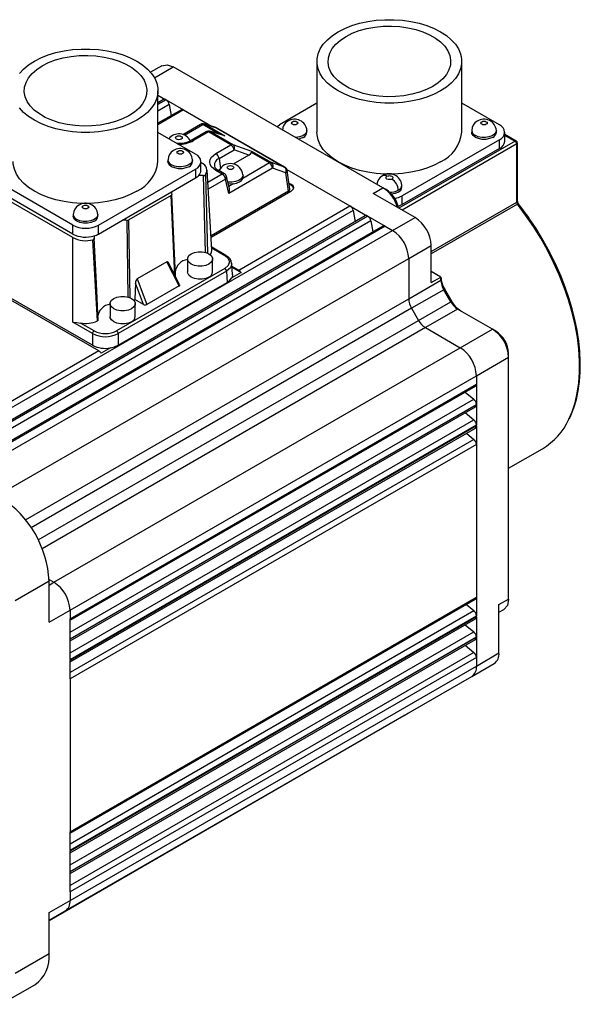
# Model space of a CAD drawing. Header units: millimetres. Extents: x 0 to 1676, y 0 to 1295.
# Tile 5 of 7: x 965 to 1088, y 690 to 906. Entities that reach past the tile are written whole.
import ezdxf

# ---------------------------------------------------------------- set-up
doc = ezdxf.new("R2010")
doc.units = ezdxf.units.MM
doc.header["$LTSCALE"] = 6

msp = doc.modelspace()

# ---------------------------------------------------------------- linework, layer by layer
for p, q in [((1030.256, 896.399), (1030.256, 880.844)), ((1062.006, 880.844), (1062.006, 896.399)), ((996.267, 895.457), (993.768, 894.021)), ((994.615, 892.827), (998.754, 895.208)), ((1044.716, 868.675), (998.754, 895.208)), ((995.41, 874.407), (995.41, 889.962)), ((995.41, 888.989), (997.138, 887.991)), ((996.638, 888.041), (995.41, 887.332)), ((995.41, 886.994), (997.138, 887.991)), ((997.189, 887.962), (995.41, 886.935)), ((997.189, 887.962), (997.138, 887.991)), ((997.189, 887.962), (1001.027, 885.746)), ((997.879, 886.923), (995.41, 885.498)), ((1000.527, 885.796), (995.41, 882.842)), ((1001.027, 885.746), (995.41, 882.504)), ((997.879, 886.923), (998.297, 884.508)), ((1001.027, 885.746), (1007.295, 882.128)), ((1030.256, 887.232), (1022.018, 882.476)), ((1070.243, 882.476), (1062.006, 887.232)), ((1004.753, 882.581), (1000.837, 880.321)), ((1001.219, 880.203), (1005.253, 882.532)), ((1008.821, 880.472), (1005.253, 882.532)), ((1005.545, 882.653), (1005.69, 882.61)), ((1008.067, 881.888), (1005.55, 882.67)), ((1005.69, 882.61), (1010.037, 880.1)), ((1005.69, 882.61), (1008.207, 881.827)), ((1008.207, 881.827), (1008.062, 881.871)), ((1008.207, 881.827), (1023.158, 873.196)), ((1008.267, 881.794), (1008.207, 881.827)), ((1023.221, 873.168), (1008.27, 881.799)), ((1028.074, 880.844), (1028.074, 881.252)), ((1064.187, 881.252), (1064.187, 880.844)), ((1069.595, 880.844), (1069.595, 881.252)), ((1003.648, 876.04), (995.41, 880.795)), ((1005.996, 880.97), (1002.705, 879.07)), ((1006.496, 880.92), (1003.205, 879.02)), ((1006.319, 881.088), (1006.001, 880.965)), ((1011.383, 878.099), (1006.496, 880.92)), ((1006.77, 881.049), (1006.933, 880.998)), ((1009.796, 880.19), (1006.774, 881.064)), ((1006.933, 880.998), (1011.82, 878.177)), ((1010.037, 880.1), (1006.933, 880.998)), ((1010.037, 880.1), (1009.791, 880.177)), ((1070.243, 879.211), (1048.959, 866.924)), ((1070.243, 877.259), (1070.243, 879.211)), ((1071.414, 878.892), (1071.414, 880.844)), ((1073.957, 878.917), (1071.414, 880.385)), ((1071.414, 880.216), (1073.707, 878.892)), ((1008.092, 876.199), (1011.383, 878.099)), ((1008.789, 875.122), (1012.08, 877.022)), ((1011.82, 878.177), (1015.922, 876.703)), ((1015.334, 875.853), (1012.08, 877.022)), ((1073.707, 878.892), (1048.244, 864.193)), ((1074.061, 878.279), (1048.952, 863.784)), ((1070.243, 877.259), (1048.959, 864.972)), ((1074.041, 865.525), (1074.061, 878.279)), ((1074.188, 865.729), (1074.207, 878.483)), ((997.592, 874.816), (997.592, 874.407)), ((1003, 874.407), (1003, 874.816)), ((1008.789, 875.122), (1009.096, 872.929)), ((1015.334, 875.853), (1011.889, 873.864)), ((1019.833, 874.115), (1015.877, 876.399)), ((1015.922, 876.703), (1020.269, 874.193)), ((976.707, 860.488), (955.423, 872.774)), ((982.364, 860.488), (1003.648, 872.774)), ((1003.648, 872.774), (1003.648, 870.823)), ((1004.819, 872.456), (1004.819, 874.407)), ((1004.993, 874.088), (1004.819, 874.188)), ((1020.537, 872.963), (1010.928, 867.416)), ((1019.833, 874.115), (1013.994, 870.745)), ((1020.269, 874.193), (1020.064, 874.204)), ((1023.158, 873.196), (1020.269, 874.193)), ((1023.425, 871.966), (1020.537, 872.963)), ((1023.158, 873.196), (1023.218, 873.163)), ((1023.635, 872.695), (1037.494, 864.694)), ((976.709, 857.759), (954.078, 870.824)), ((976.707, 858.536), (955.423, 870.823)), ((998.387, 867.786), (1003.648, 870.823)), ((1005.309, 871.349), (1005.757, 854.513)), ((1005.819, 871.519), (1006.251, 854.31)), ((1007.223, 854.981), (1006.161, 872.544)), ((1009.478, 871.689), (1006.323, 869.868)), ((1010.182, 870.537), (1006.414, 868.362)), ((1009.478, 871.689), (1008.092, 872.489)), ((1009.978, 871.739), (1008.592, 872.539)), ((1010.928, 867.416), (1010.182, 870.537)), ((1011.076, 868.488), (1010.45, 871.105)), ((1014.056, 871.078), (1013.994, 870.745)), ((1014.056, 871.078), (1014.056, 871.486)), ((1024.036, 867.935), (1023.425, 871.966)), ((1024.325, 868.393), (1023.71, 872.452)), ((1011.883, 869.526), (1010.956, 868.991)), ((1042.595, 867.454), (1044.716, 868.675)), ((1045.429, 868.262), (1044.722, 868.671)), ((1048.881, 868.859), (1048.881, 869.267)), ((987.624, 861.573), (998.387, 867.786)), ((998.317, 866.97), (989.037, 861.613)), ((999.119, 849.439), (998.317, 866.97)), ((999.262, 849.534), (998.458, 867.218)), ((1024.036, 867.935), (1007.034, 858.12)), ((1024.507, 867.881), (1007.053, 857.804)), ((1051.787, 862.148), (1042.595, 867.454)), ((1048.959, 864.972), (1048.959, 866.924)), ((1013.113, 850.619), (1037.494, 864.694)), ((1037.494, 864.694), (1041.332, 862.479)), ((1055.314, 854.714), (1074.041, 865.525)), ((1074.214, 865.074), (1055.314, 854.163)), ((1074.426, 865.136), (1074.425, 865.138)), ((1038.185, 863.656), (949.643, 812.542)), ((1040.832, 862.528), (951.944, 811.214)), ((952.236, 811.045), (1041.332, 862.479)), ((1041.383, 862.449), (952.288, 811.015)), ((976.831, 862.831), (976.831, 862.422)), ((982.239, 862.422), (982.239, 862.831)), ((1038.185, 863.656), (1038.602, 861.241)), ((1041.383, 862.449), (1041.332, 862.479)), ((1041.383, 862.449), (1045.221, 860.233)), ((1046.838, 859.3), (1051.787, 862.148)), ((1042.074, 861.411), (953.532, 810.297)), ((1044.721, 860.283), (955.833, 808.969)), ((1045.221, 860.233), (956.126, 808.8)), ((976.707, 858.536), (976.707, 860.488)), ((982.364, 858.536), (987.624, 861.573)), ((982.364, 858.536), (982.364, 860.488)), ((988.609, 861.532), (988.816, 844.704)), ((989.277, 844.515), (989.038, 861.613)), ((1042.074, 861.411), (1042.491, 858.996)), ((1045.221, 860.233), (1046.838, 859.3)), ((957.742, 807.866), (1046.838, 859.3)), ((976.709, 839.183), (976.709, 857.759)), ((982.123, 839.464), (981.158, 857.282)), ((1010.31, 853.85), (1007.183, 855.656)), ((1007.193, 855.48), (1010.058, 853.827)), ((1050.373, 853.176), (1055.314, 856.039)), ((1055.314, 847.863), (1055.314, 856.039)), ((982.425, 832.903), (945.957, 853.955)), ((961.278, 801.743), (1050.373, 853.176)), ((1050.373, 853.176), (1050.373, 844.33)), ((981.041, 834.132), (948.511, 852.911)), ((1010.057, 850.971), (986.341, 837.28)), ((997.327, 852.455), (990.842, 848.712)), ((1000.057, 847.154), (997.327, 852.455)), ((1000.157, 847.424), (997.625, 852.341)), ((1001.888, 853.064), (1001.888, 850.206)), ((1007.388, 850.206), (1007.388, 853.064)), ((1011.733, 849.558), (1011.579, 852.092)), ((1011.616, 851.483), (1013.113, 850.619)), ((1011.631, 851.23), (1013.618, 850.083)), ((1010.411, 850.373), (986.694, 836.682)), ((1010.411, 850.373), (1010.56, 847.909)), ((1013.618, 850.083), (1011.575, 848.903)), ((1057.432, 849.086), (1055.314, 850.308)), ((1055.314, 847.863), (1057.432, 849.086)), ((1057.432, 848.42), (1057.432, 849.086)), ((986.694, 834.132), (1010.56, 847.909)), ((990.472, 847.749), (990.319, 844.184)), ((992.209, 843.093), (990.472, 847.749)), ((990.842, 848.712), (992.954, 843.053)), ((1000.057, 847.154), (992.954, 843.053)), ((1050.373, 844.33), (1057.432, 848.42)), ((1058.057, 846.317), (1050.995, 842.24)), ((1058.263, 846.436), (1058.057, 846.317)), ((1059.589, 843.663), (1058.057, 846.317)), ((1059.795, 843.782), (1058.263, 846.436)), ((966.367, 795.835), (1050.373, 844.33)), ((984.917, 843.267), (984.917, 840.409)), ((990.031, 844.018), (990.319, 844.184)), ((992.209, 843.093), (990.319, 844.184)), ((990.417, 840.409), (990.417, 843.267)), ((1052.526, 839.586), (1059.589, 843.663)), ((1059.795, 843.782), (1059.589, 843.663)), ((1050.995, 842.24), (967.614, 794.105)), ((1050.995, 842.24), (1052.526, 839.586)), ((1061.098, 842.071), (1054.026, 838.003)), ((1068.758, 837.648), (1061.098, 842.071)), ((969.146, 791.452), (1052.526, 839.586)), ((981.041, 836.682), (976.709, 839.183)), ((981.394, 837.28), (978.397, 839.01)), ((1054.026, 838.003), (970.02, 789.507)), ((981.041, 836.682), (981.041, 834.132)), ((986.694, 836.682), (986.694, 834.132)), ((1054.026, 838.003), (1061.687, 833.58)), ((1061.687, 833.58), (1068.758, 837.648)), ((1069.471, 837.235), (1068.764, 837.645)), ((982.425, 832.903), (948.399, 813.26)), ((972.591, 782.147), (1061.687, 833.58)), ((984.972, 833.546), (982.93, 832.367)), ((1065.222, 827.457), (1072.281, 831.546)), ((1072.281, 831.552), (1072.28, 832.369)), ((1072.281, 778.471), (1072.281, 831.546)), ((976.127, 776.023), (1065.222, 827.457)), ((1065.222, 827.457), (1065.222, 825.59)), ((976.127, 774.156), (1065.222, 825.59)), ((976.127, 773.818), (1065.015, 825.132)), ((1065.222, 825.59), (1065.222, 821.158)), ((1062.785, 823.845), (1064.668, 822.275)), ((976.127, 771.161), (1064.668, 822.275)), ((976.127, 769.725), (1065.222, 821.158)), ((1065.222, 821.099), (976.127, 769.665)), ((1065.222, 821.099), (1065.222, 821.158)), ((1065.222, 821.099), (1065.222, 816.667)), ((976.127, 769.327), (1065.015, 820.641)), ((1062.785, 819.354), (1064.668, 817.784)), ((976.127, 766.67), (1064.668, 817.784)), ((976.127, 765.234), (1065.222, 816.667)), ((1065.222, 816.427), (976.127, 764.993)), ((1065.222, 816.427), (1065.222, 816.667)), ((1065.222, 816.427), (1065.222, 812.357)), ((976.127, 764.655), (1065.015, 815.969)), ((1063.042, 814.83), (1064.668, 813.474)), ((1064.668, 813.474), (976.127, 762.361)), ((1065.222, 812.357), (976.127, 760.924)), ((1065.222, 812.357), (1065.222, 778.866)), ((1072.281, 807.144), (1079.668, 811.408)), ((971.523, 782.356), (964.085, 778.078)), ((971.517, 782.767), (972.591, 782.147)), ((971.523, 773.374), (971.523, 782.356)), ((971.523, 781.528), (972.591, 782.147)), ((976.127, 727.432), (1065.222, 778.866)), ((976.127, 727.094), (1065.015, 778.408)), ((1065.222, 778.866), (1065.222, 774.796)), ((1070.164, 777.244), (1072.281, 778.471)), ((971.523, 773.374), (976.127, 776.023)), ((976.127, 776.023), (976.127, 774.156)), ((976.127, 724.8), (1064.668, 775.913)), ((1063.042, 777.269), (1064.668, 775.913)), ((1070.164, 766.629), (1070.164, 777.244)), ((1070.164, 775.56), (1071.253, 776.192)), ((976.127, 723.363), (1065.222, 774.796)), ((1065.222, 774.556), (976.127, 723.122)), ((976.127, 769.725), (976.127, 774.156)), ((976.127, 722.784), (1065.015, 774.098)), ((1065.222, 774.556), (1065.222, 774.796)), ((1065.222, 774.556), (1065.222, 770.124)), ((976.127, 720.128), (1064.668, 771.241)), ((1062.785, 772.811), (1064.668, 771.241)), ((976.127, 718.691), (1065.222, 770.124)), ((1065.222, 770.065), (976.127, 718.631)), ((976.127, 769.725), (976.127, 769.665)), ((976.127, 765.234), (976.127, 769.665)), ((976.127, 718.293), (1065.015, 769.607)), ((1065.222, 770.065), (1065.222, 770.124)), ((1065.222, 770.065), (1065.222, 765.633)), ((1064.668, 766.751), (976.127, 715.637)), ((1062.785, 768.32), (1064.668, 766.751)), ((1065.222, 765.633), (976.127, 714.2)), ((976.127, 765.234), (976.127, 764.993)), ((976.127, 760.924), (976.127, 764.993)), ((1065.222, 763.767), (1070.164, 766.629)), ((1065.222, 765.633), (1065.222, 763.767)), ((976.127, 712.333), (1065.222, 763.767)), ((1064.19, 761.479), (1069.133, 764.347)), ((975.091, 710.044), (1064.187, 761.477)), ((976.127, 760.924), (976.127, 727.432)), ((971.523, 707.981), (1049.337, 752.902)), ((1049.414, 752.949), (1049.337, 752.902)), ((1049.341, 752.904), (1050.316, 753.47)), ((976.127, 723.363), (976.127, 727.432)), ((976.127, 723.363), (976.127, 723.122)), ((976.127, 718.691), (976.127, 723.122)), ((976.127, 718.691), (976.127, 718.631)), ((976.127, 714.2), (976.127, 718.631)), ((976.127, 714.2), (976.127, 712.333)), ((971.523, 709.684), (976.127, 712.333)), ((971.523, 707.994), (975.088, 710.042)), ((971.523, 700.702), (971.523, 709.684)), ((964.085, 696.424), (971.523, 700.702)), ((960.975, 689.564), (968.409, 693.834))]:
    msp.add_line(p, q)
at = {"flags": 128}
for points in [[(1034.905, 902.879), (1036.34, 903.613), (1037.918, 904.241), (1039.615, 904.756), (1041.408, 905.148), (1043.269, 905.413), (1045.172, 905.546), (1047.089, 905.546), (1048.992, 905.413), (1050.853, 905.148), (1052.646, 904.756), (1054.343, 904.241), (1055.921, 903.613), (1057.356, 902.879), (1058.627, 902.051), (1059.716, 901.14), (1060.607, 900.16), (1061.287, 899.125), (1061.746, 898.051), (1061.977, 896.952), (1061.977, 895.845), (1061.746, 894.747), (1061.287, 893.672), (1060.607, 892.637), (1059.716, 891.658), (1058.627, 890.747), (1057.356, 889.918)], [(1057.356, 889.918), (1055.921, 889.185), (1054.343, 888.556), (1052.646, 888.042), (1050.853, 887.649), (1048.992, 887.384), (1047.089, 887.251), (1045.172, 887.251), (1043.269, 887.384), (1041.408, 887.649), (1039.615, 888.042), (1037.918, 888.556), (1036.34, 889.185), (1034.905, 889.918), (1033.634, 890.747), (1032.545, 891.658), (1031.654, 892.637), (1030.974, 893.672), (1030.516, 894.747), (1030.285, 895.845), (1030.285, 896.952), (1030.516, 898.051), (1030.974, 899.125), (1031.654, 900.16), (1032.545, 901.14), (1033.634, 902.051), (1034.905, 902.879)], [(1036.627, 901.885), (1038.01, 902.581), (1039.543, 903.162), (1041.2, 903.616), (1042.948, 903.937), (1044.756, 904.117), (1046.589, 904.153), (1048.414, 904.045), (1050.196, 903.794), (1051.903, 903.405), (1053.502, 902.886), (1054.963, 902.246), (1056.26, 901.498), (1057.369, 900.654), (1058.268, 899.731), (1058.941, 898.746), (1059.375, 897.717), (1059.563, 896.664), (1059.5, 895.605), (1059.188, 894.562), (1058.633, 893.552), (1057.846, 892.596), (1056.84, 891.711), (1055.634, 890.912)], [(1055.634, 890.912), (1054.251, 890.216), (1052.718, 889.636), (1051.061, 889.181), (1049.313, 888.86), (1047.505, 888.681), (1045.672, 888.644), (1043.847, 888.753), (1042.065, 889.003), (1040.358, 889.392), (1038.759, 889.911), (1037.298, 890.551), (1036.001, 891.3), (1034.892, 892.143), (1033.993, 893.066), (1033.32, 894.051), (1032.886, 895.08), (1032.698, 896.134), (1032.761, 897.192), (1033.073, 898.236), (1033.628, 899.245), (1034.415, 900.201), (1035.421, 901.087), (1036.627, 901.885)], [(968.31, 896.443), (969.745, 897.176), (971.322, 897.805), (973.02, 898.319), (974.812, 898.712), (976.674, 898.977), (978.577, 899.11), (980.494, 899.11), (982.397, 898.977), (984.258, 898.712), (986.051, 898.319), (987.748, 897.805), (989.326, 897.176), (990.761, 896.443), (992.032, 895.614), (993.121, 894.703), (994.012, 893.724), (994.691, 892.689), (995.15, 891.614), (995.381, 890.516), (995.381, 889.409), (995.15, 888.31), (994.691, 887.236), (994.012, 886.201), (993.121, 885.221), (992.032, 884.31), (990.761, 883.482)], [(965.059, 893.724), (965.95, 894.703), (967.039, 895.614), (968.31, 896.443)], [(970.032, 895.449), (971.414, 896.145), (972.948, 896.725), (974.605, 897.18), (976.353, 897.501), (978.161, 897.68), (979.994, 897.717), (981.819, 897.608), (983.601, 897.358), (985.307, 896.969), (986.906, 896.45), (988.368, 895.81), (989.665, 895.061), (990.774, 894.218), (991.673, 893.295), (992.345, 892.31), (992.78, 891.281), (992.967, 890.227), (992.905, 889.169), (992.593, 888.125), (992.038, 887.116), (991.25, 886.16), (990.244, 885.274), (989.039, 884.476)], [(989.039, 884.476), (987.656, 883.78), (986.122, 883.199), (984.466, 882.745), (982.717, 882.424), (980.91, 882.244), (979.076, 882.208), (977.252, 882.316), (975.469, 882.567), (973.763, 882.956), (972.164, 883.475), (970.702, 884.115), (969.405, 884.863), (968.297, 885.707), (967.398, 886.63), (966.725, 887.615), (966.291, 888.644), (966.103, 889.697), (966.166, 890.756), (966.477, 891.799), (967.032, 892.809), (967.82, 893.765), (968.826, 894.65), (970.032, 895.449)], [(996.267, 895.455), (997.406, 895.677), (998.754, 895.208)], [(990.761, 883.482), (989.326, 882.748), (987.748, 882.12), (986.051, 881.605), (984.258, 881.213), (982.397, 880.948), (980.494, 880.815), (978.577, 880.815), (976.674, 880.948), (974.812, 881.213), (973.02, 881.605), (971.322, 882.12), (969.745, 882.748), (968.31, 883.482), (967.039, 884.31), (965.95, 885.221), (965.059, 886.201)], [(1005.253, 882.532), (1005.484, 882.62), (1005.69, 882.61)], [(1021.472, 882.083), (1021.521, 882.126), (1022.018, 882.476)], [(1025.868, 882.598), (1025.639, 882.509), (1025.37, 882.479), (1025.101, 882.509), (1024.872, 882.598), (1024.72, 882.729), (1024.666, 882.885), (1024.72, 883.04), (1024.872, 883.172)], [(1024.872, 883.172), (1025.101, 883.26), (1025.37, 883.291), (1025.639, 883.26), (1025.868, 883.172), (1026.02, 883.04), (1026.074, 882.885), (1026.02, 882.729), (1025.868, 882.598)], [(1028.074, 881.253), (1027.982, 880.848), (1027.659, 880.421), (1027.134, 880.069), (1026.451, 879.821), (1025.673, 879.701), (1025.576, 879.695)], [(1069.595, 881.253), (1069.503, 880.848), (1069.181, 880.421), (1068.655, 880.069), (1067.972, 879.821), (1067.194, 879.701), (1066.389, 879.718), (1065.628, 879.872), (1064.979, 880.148)], [(1067.389, 882.598), (1067.161, 882.509), (1066.891, 882.479), (1066.622, 882.509), (1066.394, 882.598), (1066.241, 882.729), (1066.187, 882.885), (1066.241, 883.04), (1066.394, 883.172)], [(1066.394, 883.172), (1066.622, 883.26), (1066.891, 883.291), (1067.161, 883.26), (1067.389, 883.172), (1067.541, 883.04), (1067.595, 882.885), (1067.541, 882.729), (1067.389, 882.598)], [(1000.522, 879.344), (1000.279, 879.251), (999.992, 879.218), (999.705, 879.251), (999.462, 879.344), (999.299, 879.485), (999.242, 879.651), (999.299, 879.816), (999.462, 879.957)], [(999.462, 879.957), (999.705, 880.051), (999.992, 880.084), (1000.279, 880.051), (1000.522, 879.957), (1000.685, 879.816), (1000.742, 879.651), (1000.685, 879.485), (1000.522, 879.344)], [(1006.496, 880.92), (1006.255, 881.011), (1006.042, 880.992), (1006.003, 880.96)], [(1006.962, 880.987), (1006.638, 881.094), (1006.319, 881.088)], [(1006.933, 880.998), (1006.727, 881.009), (1006.496, 880.92)], [(1027.282, 879.74), (1026.597, 879.453), (1026.189, 879.356)], [(1057.356, 874.363), (1055.921, 873.629), (1054.343, 873.001), (1052.646, 872.486), (1050.853, 872.094), (1048.992, 871.829), (1047.089, 871.696), (1045.172, 871.696), (1043.269, 871.829), (1041.408, 872.094), (1039.615, 872.486), (1037.918, 873.001), (1036.34, 873.629), (1034.905, 874.363), (1033.634, 875.192), (1032.545, 876.102), (1031.654, 877.082), (1030.974, 878.117), (1030.516, 879.192), (1030.285, 880.29), (1030.256, 880.844)], [(1068.803, 879.74), (1068.119, 879.453), (1067.314, 879.302), (1066.468, 879.302), (1065.664, 879.453), (1064.979, 879.74), (1064.482, 880.135), (1064.221, 880.599), (1064.187, 880.844)], [(1011.82, 878.177), (1011.614, 878.188), (1011.383, 878.099)], [(1011.838, 877.646), (1011.625, 877.91), (1011.383, 878.099)], [(1073.707, 878.892), (1073.842, 878.939), (1073.957, 878.917), (1073.958, 878.916)], [(1003, 874.816), (1002.908, 874.412), (1002.585, 873.985), (1002.06, 873.632), (1001.377, 873.385), (1000.599, 873.264), (999.793, 873.282), (999.032, 873.436), (998.384, 873.712)], [(1000.794, 876.161), (1000.565, 876.073), (1000.296, 876.042), (1000.027, 876.073), (999.798, 876.161), (999.646, 876.293), (999.592, 876.449), (999.646, 876.604), (999.798, 876.736)], [(999.798, 876.736), (1000.027, 876.824), (1000.296, 876.855), (1000.565, 876.824), (1000.794, 876.736), (1000.946, 876.604), (1001, 876.449), (1000.946, 876.293), (1000.794, 876.161)], [(1008.092, 872.489), (1007.135, 873.302), (1006.858, 873.807), (1006.761, 874.344), (1006.858, 874.882), (1007.135, 875.386), (1008.092, 876.199)], [(1015.334, 875.853), (1015.679, 876.103), (1015.877, 876.399)], [(1015.922, 876.703), (1015.923, 876.592), (1015.877, 876.399)], [(990.761, 867.927), (989.326, 867.193), (987.748, 866.565), (986.051, 866.05), (984.258, 865.658), (982.397, 865.393), (980.494, 865.26), (978.577, 865.26), (976.674, 865.393), (974.812, 865.658), (973.02, 866.05), (971.322, 866.565), (969.745, 867.193), (968.31, 867.927), (967.039, 868.755), (965.95, 869.666), (965.059, 870.646), (964.379, 871.681), (963.92, 872.755), (963.689, 873.854), (963.66, 874.407)], [(1002.208, 873.304), (1001.523, 873.016), (1000.719, 872.866), (999.873, 872.866), (999.068, 873.016), (998.384, 873.304), (997.887, 873.699), (997.625, 874.163), (997.592, 874.407)], [(1011.836, 872.813), (1011.593, 872.719), (1011.306, 872.686), (1011.019, 872.719), (1010.775, 872.813), (1010.613, 872.954), (1010.556, 873.119), (1010.613, 873.285), (1010.775, 873.425)], [(1010.775, 873.425), (1011.019, 873.519), (1011.306, 873.552), (1011.593, 873.519), (1011.836, 873.425), (1011.998, 873.285), (1012.056, 873.119), (1011.998, 872.954), (1011.836, 872.813)], [(1023.704, 872.449), (1023.698, 872.514), (1023.619, 872.742)], [(1010.433, 871.101), (1010.461, 871.019), (1010.39, 870.77), (1010.182, 870.537)], [(1014.056, 871.487), (1013.962, 871.075), (1013.634, 870.642), (1013.099, 870.283), (1012.405, 870.031), (1011.613, 869.909), (1010.794, 869.926), (1010.73, 869.934)], [(1023.697, 872.449), (1023.713, 872.402), (1023.639, 872.175), (1023.425, 871.966)], [(1046.661, 870.594), (1046.428, 870.503), (1046.282, 870.476), (1046.131, 870.467), (1045.978, 870.476), (1045.833, 870.503), (1045.6, 870.594), (1045.442, 870.728), (1045.396, 870.812), (1045.381, 870.9), (1045.396, 870.988), (1045.442, 871.072), (1045.6, 871.206)], [(1045.6, 871.206), (1045.833, 871.297), (1045.979, 871.324), (1046.131, 871.333), (1046.283, 871.324), (1046.428, 871.297), (1046.661, 871.206), (1046.819, 871.072), (1046.865, 870.988), (1046.881, 870.9), (1046.865, 870.812), (1046.819, 870.728), (1046.661, 870.594)], [(1011.883, 869.526), (1011.005, 869.5), (1010.831, 869.514)], [(1024.036, 867.935), (1024.176, 868.037), (1024.265, 868.139), (1024.329, 868.342), (1024.313, 868.39)], [(1024.129, 869.685), (1024.474, 869.532), (1024.805, 869.294), (1025.017, 869.013), (1025.093, 868.71), (1025.029, 868.407), (1024.829, 868.124), (1024.507, 867.881)], [(1048.075, 867.736), (1047.379, 867.444), (1046.595, 867.294)], [(980.033, 864.176), (979.805, 864.088), (979.535, 864.057), (979.266, 864.088), (979.038, 864.176), (978.885, 864.308), (978.831, 864.464), (978.885, 864.619), (979.038, 864.751)], [(979.038, 864.751), (979.266, 864.839), (979.535, 864.87), (979.805, 864.839), (980.033, 864.751), (980.186, 864.619), (980.239, 864.464), (980.186, 864.308), (980.033, 864.176)], [(1048.959, 864.972), (1048.353, 864.685), (1048.072, 864.586)], [(1074.041, 865.525), (1074.15, 865.618), (1074.188, 865.729)], [(1085.505, 817.911), (1086.202, 819.529), (1086.848, 821.51), (1087.336, 823.633), (1087.664, 825.885), (1087.829, 828.252), (1087.83, 830.721), (1087.667, 833.278), (1087.342, 835.907), (1086.856, 838.593), (1086.212, 841.32), (1085.414, 844.072), (1084.466, 846.834), (1083.375, 849.588), (1082.145, 852.319), (1080.786, 855.01), (1079.304, 857.647), (1077.708, 860.213), (1076.008, 862.693), (1074.214, 865.074)], [(1074.425, 865.138), (1074.415, 865.15), (1074.328, 865.281)], [(981.447, 861.319), (980.763, 861.032), (979.958, 860.881), (979.112, 860.881), (978.308, 861.032), (977.623, 861.319), (977.126, 861.714), (976.865, 862.178), (976.831, 862.422)], [(982.239, 862.832), (982.147, 862.427), (981.825, 862), (981.299, 861.648), (980.616, 861.4), (979.838, 861.28), (979.033, 861.297), (978.272, 861.451), (977.623, 861.727)], [(981.452, 857.577), (981.445, 857.486), (981.388, 857.402), (981.289, 857.331), (981.158, 857.282)], [(982.297, 839.525), (981.906, 847.675), (981.436, 857.59)], [(1085.617, 818.059), (1085.943, 818.718), (1086.603, 820.423), (1087.137, 822.242), (1087.543, 824.167), (1087.821, 826.188), (1087.969, 828.296), (1087.988, 830.48), (1087.878, 832.729), (1087.64, 835.033), (1087.277, 837.38), (1086.792, 839.756), (1086.189, 842.147), (1085.474, 844.535), (1084.659, 846.897), (1083.765, 849.189), (1082.847, 851.308), (1082.035, 853.028), (1081.295, 854.495), (1079.854, 857.125)], [(1006.582, 851.941), (1005.886, 851.649), (1005.068, 851.496), (1004.207, 851.496), (1003.389, 851.649), (1002.693, 851.941), (1002.187, 852.343), (1001.921, 852.815), (1001.921, 853.312), (1002.187, 853.784), (1002.693, 854.186)], [(1002.693, 854.186), (1003.389, 854.478), (1004.207, 854.632), (1005.068, 854.632), (1005.886, 854.478), (1006.582, 854.186), (1007.088, 853.784), (1007.354, 853.312), (1007.354, 852.815), (1007.088, 852.343), (1006.582, 851.941)], [(1006.858, 853.949), (1007.147, 854.444), (1007.218, 854.981)], [(1010.058, 853.827), (1010.816, 853.172), (1011.082, 852.399), (1010.816, 851.626), (1010.057, 850.971)], [(1010.305, 853.853), (1010.303, 853.854), (1010.19, 853.874), (1010.058, 853.827)], [(997.327, 852.455), (997.38, 852.479), (997.428, 852.486), (997.501, 852.463), (997.614, 852.355), (997.641, 852.297)], [(1011.555, 852.09), (1011.582, 852.011), (1011.286, 851.139), (1010.411, 850.373)], [(1006.582, 849.083), (1005.886, 848.791), (1005.068, 848.638), (1004.207, 848.638), (1003.389, 848.791), (1002.693, 849.083), (1002.187, 849.485), (1001.921, 849.957), (1001.888, 850.206)], [(1010.56, 847.909), (1011.19, 848.382), (1011.575, 848.903)], [(1011.715, 849.621), (1011.735, 849.532), (1011.575, 848.903)], [(985.722, 844.389), (986.418, 844.681), (987.237, 844.835), (988.097, 844.835), (988.915, 844.681), (989.612, 844.389), (990.117, 843.987), (990.383, 843.515), (990.383, 843.018), (990.117, 842.546), (989.612, 842.144)], [(989.612, 842.144), (988.915, 841.852), (988.097, 841.699), (987.237, 841.699), (986.418, 841.852), (985.722, 842.144), (985.217, 842.546), (984.951, 843.018), (984.951, 843.515), (985.217, 843.987), (985.722, 844.389)], [(989.612, 839.286), (988.915, 838.994), (988.097, 838.841), (987.237, 838.841), (986.418, 838.994), (985.722, 839.286), (985.217, 839.688), (984.951, 840.161), (984.917, 840.409)], [(976.709, 839.183), (977.591, 839.098), (978.397, 839.01)], [(984.972, 833.546), (985.876, 833.769), (986.694, 834.132)], [(1072.281, 778.471), (1072.013, 777.069), (1071.252, 776.192)]]:
    msp.add_lwpolyline(points, dxfattribs=at)
for centre, radius, start, end in [((996.846, 887.595), 0.492, 53.65873, 115.03081), ((996.338, 886.647), 1.566, 10.16599, 57.07045), ((1000.734, 885.335), 0.505, 54.50574, 114.1838), ((1025.351, 880.975), 2.731, 5.87012, 122.79414), ((1066.873, 880.975), 2.731, 5.87012, 122.79414), ((1005.219, 881.868), 0.851, 67.50265, 121.46278), ((1004.956, 882.107), 0.518, 54.99987, 110.38638), ((1024.931, 881.288), 2.248, 118.10515, 181.01168), ((1065.509, 881.364), 1.326, 184.97346, 246.48016), ((1066.453, 881.288), 2.248, 118.10515, 181.01168), ((1069.623, 880.844), 1.746, 290.78342, 69.21658), ((999.992, 877.65), 2.855, 27.7304, 141.25812), ((1000.112, 883.979), 5.55, 263.02221, 297.81902), ((1002.914, 878.628), 0.488, 53.42878, 115.65911), ((1026.765, 880.947), 1.313, 293.19076, 355.4891), ((1053.934, 881.727), 8.12, 294.924, 353.75586), ((1068.286, 880.947), 1.313, 293.19076, 355.4891), ((1000.277, 874.539), 2.731, 5.87012, 122.79414), ((1000.166, 884.656), 6.403, 266.68677, 298.3395), ((1011.219, 877.435), 0.955, 334.37887, 50.97908), ((1010.519, 876.775), 1.58, 8.99113, 33.42023), ((1069.413, 879.092), 2.012, 294.37466, 354.3052), ((1073.293, 878.245), 0.768, 2.54284, 57.39942), ((1073.707, 878.484), 0.5, 359.94228, 59.84758), ((1073.957, 878.508), 0.252, 294.39392, 354.34132), ((998.913, 874.928), 1.326, 184.97346, 246.48016), ((999.857, 874.852), 2.248, 118.10515, 181.01168), ((1003.028, 874.407), 1.746, 290.78342, 69.21658), ((1009.441, 873.576), 1.679, 112.88725, 184.59059), ((1007.242, 874.886), 1.564, 8.6904, 57.09323), ((987.339, 875.29), 8.12, 294.924, 353.75586), ((1001.691, 874.511), 1.313, 293.19076, 355.4891), ((1004.433, 872.49), 1.693, 324.98098, 70.69281), ((1009.045, 873.778), 1.316, 195.61056, 250.15198), ((1008.384, 872.096), 0.49, 64.78089, 126.52957), ((1011.272, 871.226), 2.768, 5.385, 154.2055), ((1020.202, 873.497), 0.721, 101.09095, 120.85904), ((1018.991, 872.809), 1.554, 5.689, 57.19914), ((1019.671, 873.419), 0.978, 332.24771, 52.32124), ((1022.745, 872.547), 0.769, 10.24747, 57.52411), ((1022.858, 872.427), 0.823, 22.45258, 63.96782), ((1022.319, 872.447), 1.206, 336.53578, 11.35896), ((1002.188, 873.419), 2.979, 299.34061, 316.41695), ((1003.246, 872.492), 1.574, 314.33864, 358.69463), ((1004.637, 860.565), 10.805, 86.43568, 91.54752), ((1005.39, 871.958), 0.615, 262.45415, 314.3175), ((1009.78, 871.248), 0.535, 73.44019, 124.40371), ((1008.636, 870.383), 1.554, 5.689, 57.19914), ((1009.561, 870.962), 0.883, 9.05289, 65.04365), ((1012.512, 871.397), 1.619, 297.11553, 336.25625), ((1045.718, 869.273), 2.319, 118.80969, 176.06061), ((1045.02, 870.443), 0.959, 52.74069, 116.01539), ((1046.108, 868.959), 2.789, 6.31697, 122.7301), ((1045.005, 868.005), 3.074, 2.60548, 57.39452), ((1009.692, 868.115), 1.421, 330.51132, 15.05041), ((1011.49, 873.168), 3.663, 276.16203, 298.72386), ((1023.856, 868.174), 1.29, 18.07339, 75.9833), ((1040.558, 862.212), 7.685, 16.33099, 57.23999), ((1042.095, 863.071), 6.169, 10.98905, 57.34093), ((1047.549, 869.372), 1.336, 293.19076, 355.4891), ((1047.549, 868.964), 1.336, 293.19076, 355.4891), ((998.231, 867.183), 0.23, 292.28786, 8.74436), ((1000.51, 867.763), 2.123, 179.3912, 194.89291), ((1046.199, 871.703), 4.023, 270.1792, 297.79862), ((1046.447, 871.488), 5.21, 279.46145, 298.83098), ((979.097, 862.867), 2.248, 118.10515, 181.01168), ((979.517, 862.554), 2.731, 5.87012, 122.79414), ((1036.643, 863.379), 1.566, 10.16599, 57.07045), ((1074.806, 865.559), 0.765, 182.54273, 219.33394), ((1075.018, 865.742), 0.83, 180.99072, 213.76084), ((1074.388, 864.878), 0.262, 81.97537, 131.7612), ((1024.049, 825.103), 64.339, 29.84782, 38.47247), ((978.153, 862.943), 1.326, 184.97346, 246.48016), ((980.93, 862.526), 1.313, 293.19076, 355.4891), ((1041.04, 862.082), 0.492, 53.65873, 115.03081), ((1040.532, 861.134), 1.566, 10.16599, 57.07045), ((1047.657, 855.69), 7.665, 2.60548, 57.39452), ((979.535, 865.946), 6.148, 242.60967, 297.39033), ((987.668, 850.815), 10.758, 84.98451, 90.23312), ((988.69, 862.281), 0.753, 263.83185, 297.51383), ((1044.928, 859.822), 0.505, 54.50574, 114.1838), ((979.559, 864.117), 6.268, 242.93066, 287.30101), ((979.555, 863.316), 6.243, 242.87449, 284.87954), ((983.512, 857.964), 2.096, 175.38794, 190.65711), ((980.092, 862.54), 4.604, 286.81007, 299.57245), ((1042.697, 852.827), 7.684, 2.60548, 57.39452), ((1009.444, 851.906), 2.121, 4.94637, 66.16737), ((1002.408, 849.7), 3.297, 99.08957, 172.54948), ((1009.64, 850.321), 0.772, 3.84981, 57.30662), ((999.045, 849.477), 0.224, 291.47272, 14.7875), ((1006.056, 850.311), 1.336, 293.19076, 355.4891), ((1012.347, 849.392), 1.447, 28.52003, 58.01474), ((1063.34, 849.48), 5.919, 183.84001, 210.94581), ((991.635, 847.854), 1.168, 132.74315, 185.18358), ((999.999, 847.324), 0.18, 289.11416, 32.70047), ((1061.783, 848.568), 4.354, 181.9565, 211.14373), ((985.441, 839.9), 3.3, 99.13015, 172.5089), ((992.618, 843.741), 0.766, 237.7673, 296.02417), ((1054.699, 844.478), 4.328, 181.9565, 211.14373), ((1063.402, 845.764), 4.353, 208.85561, 238.04533), ((1064.873, 846.58), 5.798, 208.85561, 238.04533), ((989.086, 840.514), 1.336, 293.19076, 355.4891), ((979.529, 845.245), 6.337, 259.71227, 294.16863), ((982.039, 839.71), 0.26, 288.91627, 342.70952), ((1056.317, 841.675), 4.328, 208.85561, 238.04533), ((981.811, 836.63), 0.772, 122.69343, 176.1502), ((983.868, 842.193), 6.194, 242.84614, 297.15385), ((983.868, 842.052), 5.375, 242.60072, 297.39928), ((985.924, 836.63), 0.772, 3.84981, 57.30662), ((1064.632, 831.198), 7.657, 2.60548, 57.39452), ((1066.168, 832.085), 6.118, 2.60548, 57.39452), ((983.861, 839.566), 6.122, 242.57446, 280.46391), ((981.658, 831.676), 1.447, 28.52003, 58.01474), ((1057.546, 827.107), 7.684, 2.60548, 57.39452), ((1064.72, 825.541), 0.505, 305.81448, 5.4977), ((1063.658, 821.078), 1.567, 2.93016, 49.83348), ((1064.72, 821.051), 0.505, 305.81448, 5.4977), ((1063.658, 816.587), 1.567, 2.93016, 49.83348), ((1064.72, 816.379), 0.505, 305.81448, 5.4977), ((1071.947, 824.21), 14.95, 301.0922, 335.08021), ((1063.658, 812.277), 1.567, 2.93016, 49.83348), ((948.512, 781.309), 23.035, 2.60548, 57.39452), ((968.451, 775.674), 7.684, 2.60548, 57.39452), ((1064.72, 778.818), 0.505, 305.81448, 5.4977), ((1063.658, 774.716), 1.567, 2.93016, 49.83348), ((1064.72, 774.508), 0.505, 305.81448, 5.4977), ((1063.658, 770.044), 1.567, 2.93016, 49.83348), ((1064.72, 770.017), 0.505, 305.81448, 5.4977), ((1063.658, 765.553), 1.567, 2.93016, 49.83348), ((1067.665, 766.383), 2.511, 305.79495, 5.61193), ((1062.844, 763.464), 2.398, 304.05635, 7.25583), ((973.75, 712.03), 2.396, 303.95102, 7.2664), ((963.987, 699.979), 7.57, 305.73811, 5.47931)]:
    msp.add_arc(centre, radius, start, end)

doc.saveas('drawing.dxf')
